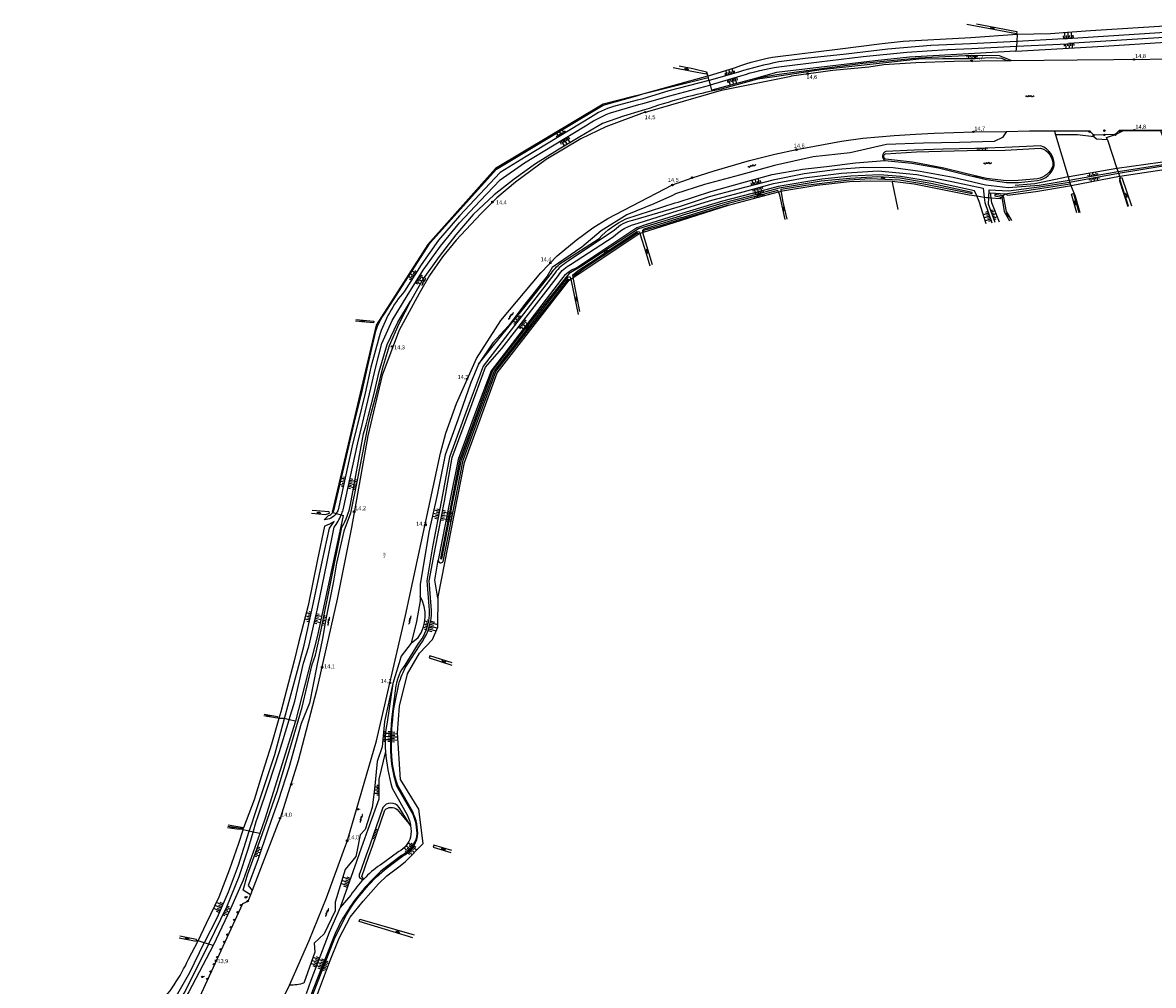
# Model space of a CAD drawing. Header units: millimetres. Extents: x 149344 to 154519, y 463794 to 476271.
# Tile 63 of 70: x 149694 to 150399, y 473284 to 473885. Entities that reach past the tile are written whole.
import ezdxf

# ---------------------------------------------------------------- set-up
doc = ezdxf.new("R2010")
doc.units = ezdxf.units.MM
doc.header["$LTSCALE"] = 4
doc.layers.get('0').update_dxf_attribs({"color": 252, "linetype": 'CONTINUOUS'})
for name, color, linetype in [('Kilometrering', 252, 'CONTINUOUS'), ('symbool talud', 252, 'CONTINUOUS'), ('symbool water', 252, 'CONTINUOUS'), ('Topografie', 252, 'CONTINUOUS'), ('Waternaam', 252, 'CONTINUOUS')]:
    doc.layers.add(name, color=color, linetype=linetype)
doc.styles.add('ISO', font='ISO')
doc.styles.add('rtw_iso', font='iso-rtw.shx')

# ---------------------------------------------------------------- blocks, each defined once
blk = doc.blocks.new('talud')
for p, q in [((0, 0.75), (0.5, 0.75)), ((0, 0.5), (1, 0.5)), ((0, 0.25), (0.5, 0.25)), ((0, 0), (1, 0)), ((0, -0.25), (0.5, -0.25)), ((0, -0.5), (1, -0.5)), ((0, -0.75), (0.5, -0.75))]:
    blk.add_line(p, q)
blk = doc.blocks.new('water6')
at = {"linetype": 'Continuous'}
for centre, start, end in [((0.16, 1.47), 129.74464, 230.25536), ((-0.47, 2.22), 309.74464, 50.25536), ((-0.47, 0.72), 309.74464, 50.25536), ((0.49, 0), 129.74464, 230.25536), ((-0.14, 0.75), 309.74464, 50.25536), ((0.16, -1.51), 129.74464, 230.25536), ((-0.47, -0.76), 309.74464, 50.25536), ((-0.47, -2.26), 309.74464, 50.25536), ((-0.14, -0.75), 309.74464, 50.25536)]:
    blk.add_arc(centre, 0.488, start, end, dxfattribs=at)
blk = doc.blocks.new('water4')
at = {"linetype": 'Continuous'}
for centre, start, end in [((-0.01, 0.75), 129.74464, 230.25536), ((-0.32, 1.12), 309.74464, 50.25536), ((-0.32, 0.37), 309.74464, 50.25536), ((0.32, 0.01), 129.74464, 230.25536), ((0, 0.38), 309.74464, 50.25536), ((-0.01, -0.74), 129.74464, 230.25536), ((-0.32, -0.37), 309.74464, 50.25536), ((-0.32, -1.12), 309.74464, 50.25536), ((0, -0.37), 309.74464, 50.25536)]:
    blk.add_arc(centre, 0.244, start, end, dxfattribs=at)
blk = doc.blocks.new('paal')
for radius in [0.45, 0.2]:
    blk.add_circle((0, 0), radius)
blk = doc.blocks.new('kilometerpaal')
for p, q in [((-0.44, 0.44), (0.44, -0.44)), ((-0.44, -0.44), (-0.44, 0.44)), ((0.44, 0.44), (-0.44, -0.44)), ((0.44, -0.44), (0.44, 0.44))]:
    blk.add_line(p, q)
at = {"style": 'rtw_iso'}
blk.add_attdef('KILOMETERPAAL', (0.59, 0.87), '', height=2.5, dxfattribs=at)
blk = doc.blocks.new('zinkerbord')
at = {"color": 0}
blk.add_circle((0, 0), 0.45, dxfattribs=at)
at = {"style": 'ISO'}
blk.add_attdef('ZINKERBORD', (0.7, 0), '', height=0.9, dxfattribs=at)
blk = doc.blocks.new('aanduidingsbord')
for p, q in [((-0.81, -0.33), (0, 0)), ((-1.45, -0.5), (-1.01, -0.5))]:
    blk.add_line(p, q)
at = {"color": 0}
blk.add_circle((-1.23, -0.5), 0.45, dxfattribs=at)
blk = doc.blocks.new('grensbuis')
blk.add_line((-0.67, 0), (0.67, 0))
at = {"color": 0}
blk.add_circle((0, 0), 0.45, dxfattribs=at)

msp = doc.modelspace()

# ---------------------------------------------------------------- linework, layer by layer
at = {"layer": 'Topografie'}
msp.add_line((150082.58, 473828.82), (150081.93, 473828.61), dxfattribs=at)
for points in [[(150289.07, 473884.04), (150314.24, 473879.13), (150314.08, 473877.66), (150283.05, 473883.62)], [(150314.47, 473877.51), (150335.19, 473877.86), (150345.78, 473878.72), (150360.24, 473879.91), (150409.79, 473882.93), (150442.32, 473884.72), (150472.51, 473884.75), (150481.21, 473881.47)], [(150481.79, 473877.58), (150471.03, 473880.25), (150442.83, 473879.98), (150409.75, 473878.76), (150345.83, 473874.73), (150343.54, 473874.59), (150314.15, 473873.03)], [(150481.98, 473875.33), (150481.88, 473875.34), (150463.56, 473877.86), (150443.1, 473877.34), (150409.43, 473875.73), (150346.47, 473871.65)], [(150313.93, 473869.97), (150345.87, 473871.62)], [(150310.75, 473861.07), (150303.38, 473863.93), (150286.19, 473864.24), (150252.9, 473862.59), (150218.17, 473859.18), (150183.13, 473854.64), (150164.6, 473852.15), (150150.36, 473849.77)], [(150120.76, 473854), (150120.46, 473852.56), (150111.57, 473854.32), (150099.9, 473856.59)], [(150103.62, 473857.74), (150112.09, 473856.11), (150120.76, 473854)], [(150079.26, 473839.75), (150079.6, 473839.84), (150121.49, 473851.49)], [(150307.75, 473816.92), (150305.38, 473813.05), (150300.16, 473810.63), (150278.53, 473809.89), (150255.93, 473809.54), (150232.93, 473808.68), (150210.25, 473803.54), (150187.24, 473801.02), (150163.14, 473795.68), (150141.21, 473789.63), (150119.53, 473783.71), (150101.4, 473777.89), (150099.5, 473777.01), (150087.93, 473771.68), (150071.06, 473764.85), (150054.94, 473754.91), (150042.89, 473744.8), (150024.41, 473732.07), (150021.41, 473726.7), (150006.55, 473708.07), (149997.2, 473695.64), (149987.46, 473685.13), (149978.52, 473671.75)], [(150410.44, 473798.86), (150403.64, 473797.49), (150376.8, 473793.76), (150376.67, 473793.74)], [(150411.09, 473797.03), (150404.05, 473795.82), (150377.34, 473791.73)], [(150377.64, 473790.85), (150377.7, 473790.86), (150404.24, 473795.16), (150411.35, 473796.29)], [(150377.34, 473791.73), (150377.24, 473791.72), (150346.9, 473786.23)], [(150376.67, 473793.74), (150346.96, 473788.61)], [(150347.17, 473785.31), (150377.64, 473790.85)], [(150347.92, 473783.16), (150348.08, 473783.19), (150378.27, 473788.96)], [(150378.27, 473788.96), (150378.43, 473788.99), (150404.71, 473792.92), (150412.13, 473794.08)], [(150167.32, 473779.65), (150167.24, 473780.95), (150182.69, 473783.48), (150209.43, 473786.66), (150222.78, 473787.54), (150241.13, 473786.67), (150256.26, 473784.19), (150286.33, 473778.15), (150286.47, 473778.87), (150260.64, 473784.47), (150241.45, 473787.67), (150227.5, 473788.61), (150210.04, 473787.58), (150192.26, 473785.88), (150166.07, 473781.5), (150148.03, 473776.59), (150130.94, 473772.22), (150105.98, 473764.63), (150104.3, 473764.11), (150078.38, 473756.13), (150042.83, 473732.91), (150035.11, 473728.37), (150021.8, 473711.94), (150006.48, 473692.34), (149987.56, 473668.15), (149977.63, 473641.68), (149966.92, 473612.36), (149966.78, 473611.65), (149961.76, 473585.77), (149954.92, 473550.53), (149955.63, 473550.34), (149962.36, 473584.77), (149967.76, 473611.27), (149967.92, 473612.03), (149978.45, 473640.93), (149988.49, 473667.59), (150007.58, 473691.87), (150022.99, 473711.73), (150034.24, 473726.09), (150035.47, 473726.47), (150036.08, 473724.84)], [(150296.75, 473775.62), (150297.03, 473780.54), (150309.1, 473779.86), (150328.21, 473782.38), (150347.03, 473785.29), (150347.17, 473785.31)], [(150307.03, 473778.05), (150308.54, 473777.09), (150326.02, 473779.33), (150347.04, 473783.01), (150347.92, 473783.16)], [(150346.23, 473788.48), (150325.41, 473784.14), (150313.16, 473783.2)], [(150378.43, 473787.09), (150378.27, 473787.59), (150378.53, 473787.69)], [(150383.92, 473770.22), (150378.43, 473787.09)], [(150378.53, 473787.69), (150379.7, 473788.14), (150385.73, 473770.49)], [(150169.75, 473761.97), (150166.35, 473777.16), (150165.58, 473779.18)], [(150171.04, 473762.09), (150168.53, 473772.69), (150167.38, 473778.78), (150167.32, 473779.65)], [(150295.18, 473759.36), (150290.73, 473773.28), (150289.28, 473776.69)], [(150293.91, 473775.97), (150294.26, 473772.54), (150298.74, 473759.79)], [(150300.82, 473760.04), (150296.53, 473771.56), (150296.75, 473775.62)], [(150298.28, 473775.48), (150297.89, 473778.55), (150307.03, 473778.05)], [(150303.4, 473760.35), (150298.67, 473772.41), (150298.28, 473775.48)], [(150305.55, 473776.63), (150305.44, 473776.81), (150300.49, 473777.46), (150300.41, 473776.68), (150304.83, 473775.96), (150304.83, 473775.94)], [(150304.83, 473775.94), (150306.32, 473767.05), (150309.61, 473761.1)], [(150311.14, 473761.29), (150307.85, 473766.99), (150306.18, 473775.59), (150305.55, 473776.63)], [(150351.63, 473766.18), (150348.41, 473777.87), (150349.49, 473778.23), (150352.9, 473766.33)], [(150134.5, 473770.83), (150107.34, 473762.88), (150105.03, 473762.14), (150090.65, 473757.59), (150081.38, 473755.02), (150081.46, 473754.05)], [(150037.54, 473725.81), (150037.44, 473727.5), (150041.21, 473730.6), (150047.7, 473734.68), (150077.47, 473754.46), (150078.87, 473754.27), (150079.14, 473753.32), (150079.16, 473753.28)], [(150037.57, 473725.83), (150038.15, 473727.12), (150044.58, 473731.79), (150077.79, 473753.64), (150078.42, 473753.04)], [(150080.88, 473753.83), (150084.68, 473740.77), (150086.77, 473733.9)], [(150079.16, 473753.28), (150083.01, 473740.78), (150085.41, 473733.02)], [(150037.55, 473725.78), (150037.54, 473725.81)], [(150037.55, 473725.78), (150037.57, 473725.83)], [(150041.82, 473704.64), (150037.55, 473725.78)], [(150036.08, 473724.84), (150036.1, 473724.77), (150040.66, 473702.77)], [(149936.09, 473711.08), (149928.83, 473696.86), (149922.85, 473683.29), (149918.5, 473668.69), (149914.42, 473652.47), (149910.16, 473636.24), (149909.62, 473633.46), (149906.06, 473615.44), (149902.92, 473599.45), (149898.81, 473578.77), (149894.64, 473567.72), (149890.08, 473547.75), (149888.1, 473536.39), (149883.11, 473511.65), (149881.28, 473500.71), (149877.72, 473483.6), (149873.18, 473460.36), (149868.05, 473447.66), (149860.35, 473420.07), (149853.78, 473400.13), (149849.06, 473386.6), (149847.19, 473381.26), (149841.02, 473362.71), (149834.88, 473346.7), (149837.36, 473343.55)], [(149902.14, 473699.63), (149913.28, 473698.56), (149913.01, 473697.51), (149901.81, 473698.53)], [(149978.52, 473671.75), (149973.49, 473659.62), (149965.67, 473637), (149957.66, 473615.21), (149952.65, 473589.16), (149947.48, 473566.98), (149942.18, 473534.43), (149942.12, 473527.04)], [(149874.37, 473578.81), (149883.19, 473578.04), (149885.62, 473578.74), (149885.5, 473579.58), (149874.75, 473580.46)], [(149953.18, 473525.93), (149951.3, 473537.08), (149953.4, 473549.59)], [(149942.12, 473527.04), (149942.1, 473524.2), (149939.92, 473511.34), (149936.51, 473497.78)], [(149936.51, 473497.78), (149930.4, 473489.69), (149925.08, 473472.64)], [(149962.22, 473485.42), (149948.2, 473489.84), (149947.87, 473488.53), (149961.94, 473484.16)], [(149854.02, 473450.73), (149849.52, 473434.8), (149844.01, 473417.72), (149838.74, 473400.06), (149835.41, 473391.44), (149832, 473382.6)], [(149835.63, 473380.51), (149837.31, 473385.74), (149838.82, 473390.23), (149844.76, 473407.86), (149851.47, 473428.39), (149857.51, 473450.77)], [(149844.9, 473453.42), (149853.23, 473452.05), (149853.06, 473451), (149844.66, 473452.36)], [(149837.95, 473379.97), (149839.9, 473386.6), (149840.89, 473389.5), (149847.62, 473409.19), (149854.52, 473430.21), (149860.43, 473450.04)], [(149920.56, 473430.28), (149916.49, 473413.05), (149916.4, 473400.48), (149909.56, 473381.64), (149904.42, 473366.98), (149902.52, 473361.57), (149892.29, 473332.92)], [(149803.66, 473312.18), (149803.69, 473312.23), (149809, 473323.13), (149816.76, 473339.55), (149823.3, 473356.47), (149829.03, 473372.97), (149831.83, 473381.38)], [(149807.55, 473310.99), (149807.6, 473311.08), (149815.79, 473326.89), (149822.66, 473342.71), (149828.83, 473359.35), (149835.63, 473380.51)], [(149810.33, 473310.13), (149810.38, 473310.25), (149821.61, 473333.41), (149829.21, 473352.3), (149834.83, 473369.33), (149837.95, 473379.97)], [(149822.31, 473383.74), (149828.78, 473382.69), (149830.96, 473382.37), (149830.99, 473381.48), (149827.81, 473381.72), (149821.98, 473382.71)], [(149961.94, 473368.53), (149950.63, 473371.76), (149950.31, 473370.54), (149961.35, 473367.21)], [(149892.29, 473332.92), (149885.32, 473317.29), (149873.93, 473287.39), (149871.14, 473279.11)], [(149937.59, 473314.08), (149925.4, 473317.81), (149904.14, 473324.29), (149904.51, 473325.76), (149936.96, 473316.29), (149938.38, 473315.86)], [(149791.84, 473313.98), (149802.47, 473311.89), (149802.76, 473312.46)], [(149802.76, 473312.46), (149802.73, 473313.03), (149792.35, 473315.13)]]:
    msp.add_lwpolyline(points, dxfattribs=at)
for points in [[(150121.49, 473851.49), (150121.89, 473851.6), (150138.9, 473856.71, -0.05667), (150165.3, 473863.68), (150202.44, 473868.16), (150230.33, 473871.7), (150243.31, 473873.11), (150285.48, 473875.5), (150314.47, 473877.51)], [(150314.15, 473873.03), (150285.37, 473871.51), (150260.5, 473870.51), (150233.75, 473868.13), (150207.86, 473865.06), (150182.29, 473862.39), (150165.87, 473860.23, 0.030858), (150140.62, 473853.83), (150122.34, 473848.62)], [(150123.14, 473845.93), (150142.17, 473851.46, -0.050807), (150165.89, 473857.13), (150191.05, 473860.31), (150218.48, 473863.61), (150245.69, 473866.41), (150271.01, 473867.98), (150286.17, 473868.54), (150313.93, 473869.97)], [(150307.72, 473861.04), (150304.96, 473862.43), (150298.27, 473862.79), (150286.31, 473862.23), (150268.15, 473862.14), (150253.16, 473861.87), (150220.81, 473858.34), (150192.24, 473855.25), (150163.19, 473850.84), (150152.53, 473849.44), (150129.95, 473843.27, 0.034078), (150081.97, 473830.27), (150079.9, 473829.67), (150068.92, 473826.45), (150055.93, 473821.81), (150041.69, 473813.5), (150027.73, 473805.16), (150014.07, 473796.59), (150000.73, 473787.09), (149988.38, 473777.3), (149975.27, 473765.02), (149964.4, 473752.4), (149953.94, 473738.89), (149944.08, 473724.9), (149936.09, 473711.08)], [(150122.34, 473848.62), (150122.23, 473848.59), (150097.33, 473842.22), (150080.29, 473837.09), (150077.42, 473836.32), (150062.72, 473832.36, 0.083788), (150048.35, 473825.57), (150008.25, 473801.31), (149992.11, 473791.29), (149979.29, 473777.8), (149966.67, 473764.28), (149953.67, 473749.09), (149942.86, 473733.72), (149932.38, 473717.2, 0.104332), (149916.59, 473688.85), (149911.43, 473669.9), (149907.86, 473653.64), (149903.44, 473635.82), (149900.18, 473622.62), (149890.95, 473580.86, -0.06583), (149889.82, 473578.69)], [(149892.96, 473577.81, 0.021583), (149894.13, 473580.95), (149903.38, 473622.62), (149906.22, 473634.76), (149910.52, 473653.17), (149914.57, 473670.14), (149918.21, 473684.57), (149924.77, 473698.93), (149934.02, 473714.39), (149943.99, 473730.32), (149954.91, 473745.35), (149966.7, 473759.84), (149979.54, 473773.65), (149992.05, 473786.63), (150007.31, 473797.21), (150044.24, 473819.74, -0.053397), (150060.79, 473828.55), (150078.43, 473833.63), (150081.11, 473834.41), (150097.86, 473839.08), (150122.75, 473845.82), (150123.14, 473845.93)], [(149887.74, 473579.27, 0.059233), (149888.33, 473580.34), (149898.24, 473623.05), (149901.52, 473636.55), (149905.54, 473653.09), (149909.45, 473670.67), (149913.85, 473689.58, -0.109218), (149919.57, 473702.59), (149948.36, 473747.48), (149989.81, 473793.3), (150056.38, 473833.22), (150076.44, 473838.94), (150079.26, 473839.75)], [(149978.52, 473671.75), (149988.61, 473684.14), (150007.65, 473707.66), (150023.98, 473728.56, -0.074787), (150031.04, 473735.65), (150053.73, 473750.18, -0.091144), (150070.34, 473762.39), (150101.26, 473772.28), (150102.98, 473772.82), (150123.44, 473779.33), (150142.8, 473784.92), (150161.76, 473790), (150180.52, 473793.29), (150195.54, 473795), (150213.73, 473797.31), (150231.98, 473798.83)], [(150346.9, 473786.23), (150346.85, 473786.22), (150328.14, 473783.22), (150308.9, 473781.64), (150294.79, 473783.3), (150274.51, 473788.06), (150253.96, 473791.88), (150237.03, 473794.26), (150218.88, 473794.32), (150202.44, 473793.05), (150181.66, 473790.49), (150162.13, 473786.6), (150139.6, 473780.73), (150122.29, 473776.09), (150104.27, 473770.05), (150102.3, 473769.47), (150074.56, 473761.29, 0.157168), (150063.38, 473755.3), (150034.47, 473735.93, 0.10574), (150026.17, 473728.58), (149993.3, 473685.83), (149981.49, 473670.49), (149971.45, 473643.96), (149960.49, 473613.85), (149955.38, 473586.99), (149949.9, 473557.85), (149946.26, 473536.68, -0.016425), (149947.87, 473515.64, -0.155425), (149940.98, 473497.47), (149932.54, 473484.16, 0.123728), (149927.06, 473471.13), (149925.64, 473460.05, 0.045668), (149923.71, 473433.63, 0.083384), (149927.47, 473408.81), (149936.94, 473392.2, -0.133362), (149939.94, 473377.29, -0.215463), (149930.61, 473365.3), (149923.66, 473360.16), (149919.49, 473357.07, 0.03905), (149906.35, 473343.78, 0.074129), (149888.26, 473314.69), (149879.94, 473293.74), (149873.91, 473278.34)], [(149874.93, 473278.08), (149888.96, 473314.03), (149896.25, 473328.45, -0.0497), (149907.28, 473343.75, -0.042105), (149919.9, 473356.53), (149924.41, 473359.89), (149931.21, 473364.96, 0.230482), (149940.6, 473377.22, 0.127362), (149937.49, 473392.59), (149928.24, 473409.02, -0.087862), (149924.27, 473433.86, -0.039111), (149926.27, 473459.99), (149928.91, 473472.29, -0.05931), (149933.59, 473483.71), (149942.13, 473496.73, 0.14777), (149949.22, 473515.56, 0.02206), (149947.7, 473536.7), (149951.8, 473557.62), (149957.31, 473586.23), (149962.2, 473613.53), (149973.12, 473643.28), (149982.98, 473669.86), (149993.1, 473681.61), (150028.37, 473727.07, -0.136716), (150036.01, 473733.94), (150062.53, 473751.16, -0.142958), (150078.18, 473759.61), (150103.03, 473767.51), (150104.57, 473768), (150122.61, 473773.66), (150143.52, 473779.27), (150162.51, 473784.35), (150181.62, 473788.03), (150204.88, 473790.85), (150227.84, 473792.3), (150251.92, 473789.98), (150273.74, 473785.76), (150293.34, 473781.47), (150293.91, 473775.97)], [(150289.28, 473776.69), (150287.91, 473779.91), (150262.36, 473785.36), (150241.67, 473788.74), (150228.62, 473789.88), (150210.64, 473788.96), (150192.64, 473787.15), (150165.36, 473782.53), (150149.09, 473778.23), (150130.67, 473773.33), (150105.33, 473765.65), (150103.89, 473765.21), (150083.34, 473758.85), (150077.33, 473756.74), (150039.8, 473731.91, 0.139113), (150030.21, 473724.69), (150005.77, 473692.81), (149986.4, 473667.7), (149976.64, 473641.78), (149965.95, 473612.35), (149960.39, 473585.4), (149953.4, 473549.59)], [(150165.58, 473779.18), (150165.24, 473780.09), (150149.51, 473775.86), (150134.16, 473771.99), (150105.89, 473763.29), (150104.73, 473762.94), (150081.64, 473755.86, 0.443071), (150080.85, 473753.93), (150080.88, 473753.83)], [(149953.4, 473549.59, 0.770813), (149956.47, 473548.72), (149963.8, 473585.31), (149968.86, 473610.85), (149969.06, 473611.85), (149979.54, 473640.78), (149989.38, 473667.11), (150008.27, 473691.3), (150023.96, 473711.28), (150034.74, 473724.97), (150035.06, 473724.16)], [(149836.3, 473340.81), (149831.79, 473343.71), (149834.45, 473353.31), (149843.74, 473378.56), (149846.79, 473387.41), (149853.18, 473405.98), (149862.23, 473435.91), (149868.61, 473457.94), (149874.88, 473484.45), (149876.99, 473490.24), (149880.36, 473506.18), (149886.35, 473534.91), (149893.4, 473570.11, 0.07541), (149898.81, 473584.22), (149906.86, 473628.23), (149908.44, 473633.91), (149910.05, 473639.72), (149913.18, 473652.73), (149916.6, 473667.15), (149921.64, 473683.95), (149928.14, 473697.91), (149936.09, 473711.08)], [(149860.43, 473450.04), (149860.47, 473450.17), (149863.91, 473461.68), (149869.51, 473485.24), (149872.67, 473495.66), (149878.05, 473519.26), (149884.22, 473548.4), (149888.53, 473570.02, 0.058033), (149892.96, 473577.81)], [(149889.82, 473578.69, -0.239445), (149882.35, 473574.73), (149884.93, 473577.31, 0.170173), (149887.74, 473579.27)], [(149857.51, 473450.77), (149857.52, 473450.8), (149860.21, 473460.82), (149867.06, 473486.06), (149869.81, 473496.47), (149875.13, 473520.27), (149881.33, 473549.45), (149885.71, 473569.39), (149888.56, 473573.6, -0.05815), (149882.55, 473570.76), (149878.1, 473549.9), (149872.32, 473521.34), (149866.37, 473498.01), (149863.53, 473486.82), (149855.23, 473455.03), (149854.02, 473450.73)], [(149936.51, 473497.78), (149940.94, 473501.35, 0.295637), (149942.12, 473527.04)], [(149925.08, 473472.64), (149919.84, 473449.01), (149918.45, 473433.19), (149915.3, 473423.9), (149913.59, 473406.73), (149912.33, 473395.27), (149907.92, 473381.58), (149904.72, 473378.24), (149902.67, 473367.6), (149902.14, 473364.84), (149895.31, 473356.7), (149889.13, 473336.21), (149889.09, 473330.95), (149882.21, 473316.6), (149876.15, 473310.78), (149876.5, 473305.13), (149869.7, 473285.75, -0.078808), (149860.72, 473284.53)], [(149925.08, 473472.64), (149921.67, 473448.43, 0.082268), (149920.56, 473430.28)], [(149920.56, 473430.28, 0.052027), (149924.7, 473407.42), (149934.24, 473390.21, -0.073477), (149936.2, 473384.01)], [(149936.2, 473384.01), (149928.97, 473395.32, 0.543685), (149918.88, 473395.28), (149910.88, 473371.79), (149908.57, 473365.51), (149904.5, 473354.44, 0.70705), (149907, 473350.7)], [(149907, 473350.7), (149905.7, 473352.28), (149910.17, 473364.94), (149912.38, 473371.18), (149920.16, 473393.7, -0.382748), (149927.89, 473394.12), (149936.2, 473384.01)], [(149936.2, 473384.01, -0.080869), (149936.18, 473376.87, -0.206007), (149928.92, 473367.77), (149920.04, 473361.44), (149917.23, 473359.43, 0.047141), (149907, 473350.7)], [(149907, 473350.7, 0.045034), (149898.92, 473340.7), (149892.29, 473332.92)], [(149694.26, 473249.1), (149711.7, 473246.61, 0.03953), (149754.55, 473247.58, 0.17464), (149771.5, 473254.66), (149788.34, 473270.32, 0.017883), (149794.92, 473279.52), (149810.33, 473310.13)], [(149694.5, 473250.12), (149711.04, 473248.13), (149719.75, 473247.15), (149727.33, 473248.56), (149740.12, 473249.51), (149756.65, 473251.47, 0.158022), (149767.19, 473256), (149774.94, 473262.87), (149791.1, 473279.39), (149798.6, 473292.36), (149807.55, 473310.99)], [(149695.18, 473253.06), (149722.1, 473250.35, -0.146049), (149731.41, 473253.5), (149747.29, 473254.47, 0.233959), (149777.32, 473270.61, 0.086754), (149797.7, 473300.76), (149803.66, 473312.18)]]:
    msp.add_lwpolyline(points, format="xyb", dxfattribs=at)
at = {"layer": 'Topografie', "flags": 128}
for points in [[(150313.7, 473866.89), (150368.55, 473870.07), (150406.97, 473872.55), (150441.32, 473874.12), (150470.31, 473874.75), (150482.13, 473873.49)], [(150314.47, 473877.51), (150314.15, 473873.03)], [(150313.7, 473866.89), (150247.35, 473863.15), (150225.93, 473860.95), (150203.06, 473858.28), (150164.34, 473853.54), (150150.36, 473849.77)], [(150313.93, 473869.97), (150313.7, 473866.89)], [(150314.15, 473873.03), (150313.93, 473869.97)], [(150082.58, 473828.82), (150130.05, 473842.64), (150173.47, 473851.44), (150173.72, 473851.47), (150199.57, 473855.06), (150221.85, 473857.16), (150231.35, 473858.63), (150251.31, 473859.92), (150275.18, 473860.7), (150307.72, 473861.04)], [(150307.72, 473861.04), (150310.75, 473861.07)], [(150310.75, 473861.07), (150351.88, 473861.51), (150442.64, 473862.33), (150486.58, 473863.09), (150500.11, 473863.41)], [(150120.76, 473854), (150121.49, 473851.49)], [(150121.82, 473850.37), (150079.26, 473839.75)], [(150121.49, 473851.49), (150121.82, 473850.37)], [(150122.34, 473848.62), (150121.82, 473850.37)], [(150123.14, 473845.93), (150122.34, 473848.62)], [(150150.36, 473849.77), (150124.11, 473842.7), (150123.14, 473845.93)], [(150079.26, 473839.75), (150074.92, 473838.66), (150056.19, 473833.94), (149989.05, 473793.74), (149946.92, 473746.39), (149914.82, 473696.16), (149887.33, 473579.39), (149887.74, 473579.27)], [(150081.93, 473828.61), (150058.04, 473819.84), (150042.31, 473812.34), (150020.73, 473799.34), (150001.61, 473785.29), (149990.04, 473775.47), (149979.95, 473765.54), (149964.7, 473749.05), (149956.14, 473738.69), (149947.95, 473727.11), (149941.45, 473715.74), (149929.17, 473692.98), (149918.52, 473664.87), (149909.5, 473627.06), (149899.28, 473569.86), (149890.46, 473525.24), (149877.6, 473468.31), (149866.07, 473424.5), (149854.83, 473388.51), (149853.48, 473385.03), (149837.36, 473343.55)], [(150307.75, 473816.92), (150322.07, 473817.16), (150359.6, 473817.24), (150362.05, 473814.8), (150375.77, 473815.1), (150378.2, 473817.65), (150404.65, 473817.74), (150407.33, 473815.31), (150416.82, 473815.49), (150419.25, 473817.99), (150451.1, 473818.15), (150487.1, 473818.54), (150505.14, 473818.81), (150529.1, 473820.16), (150544.76, 473821.11), (150562.74, 473823.33), (150582.79, 473826.96), (150583.92, 473827.16), (150592.71, 473828.71)], [(150337.7, 473817.08), (150338.38, 473814.8)], [(150370.69, 473811.56), (150370.15, 473813.16), (150375.73, 473814.9), (150380.26, 473817.28), (150403.85, 473817.53), (150410.44, 473798.86)], [(149860.72, 473284.53), (149861.61, 473286.35), (149872.97, 473312.42), (149883.77, 473339.05), (149895.15, 473370.26), (149896.56, 473374.11), (149914.96, 473436.78), (149933.01, 473515), (149954.78, 473616.23), (149958.13, 473628.65), (149964.87, 473647.31), (149977.39, 473675.39), (149992.55, 473698.99), (150017.36, 473728.74), (150027.69, 473739.22), (150039.38, 473749.06), (150049.93, 473756.7), (150059.18, 473762.69), (150099.51, 473783.49), (150111.72, 473788.03), (150125.44, 473792.41), (150147.56, 473798.77), (150163.23, 473802.72), (150176.78, 473805.53), (150204.92, 473810.73), (150218.2, 473812.61), (150237.81, 473814.45), (150250.96, 473815.23), (150262.62, 473815.79), (150287.15, 473816.58), (150307.75, 473816.92)], [(150370.69, 473811.56), (150363.94, 473812.03), (150362.27, 473813.62), (150352.14, 473814.87), (150338.38, 473814.8)], [(150338.38, 473814.8), (150346.23, 473788.48)], [(150370.69, 473811.56), (150376.67, 473793.74)], [(150376.67, 473793.74), (150377.34, 473791.73)], [(150377.34, 473791.73), (150377.64, 473790.85)], [(150377.64, 473790.85), (150378.27, 473788.96)], [(150378.27, 473788.96), (150378.58, 473788.03), (150378.53, 473787.69)], [(150167.32, 473779.65), (150168.15, 473779.87), (150189.43, 473783.41), (150209.96, 473785.75), (150223.1, 473785.99), (150236.49, 473785.85), (150250.24, 473784.26), (150284.52, 473777.42), (150289.28, 473776.69)], [(150240.18, 473768.16), (150236.63, 473785.15)], [(150307.03, 473778.05), (150347.5, 473784.21)], [(150346.23, 473788.48), (150346.9, 473786.23)], [(150346.9, 473786.23), (150347.17, 473785.31)], [(150347.17, 473785.31), (150347.5, 473784.21)], [(150347.5, 473784.21), (150347.92, 473783.16)], [(150347.92, 473783.16), (150350.63, 473776.48), (150353.49, 473766.4)], [(150378.43, 473787.09), (150378.27, 473786.12), (150383.51, 473770.16)], [(150378.53, 473787.69), (150378.43, 473787.09)], [(150134.5, 473770.83), (150165.58, 473779.18)], [(150165.58, 473779.18), (150167.32, 473779.65)], [(150289.28, 473776.69), (150293.91, 473775.97)], [(150293.91, 473775.97), (150295.37, 473775.75), (150296.75, 473775.62)], [(150296.75, 473775.62), (150298.28, 473775.48)], [(150298.28, 473775.48), (150303.84, 473774.98), (150304.83, 473775.94)], [(150304.83, 473775.94), (150305.55, 473776.63)], [(150305.55, 473776.63), (150307.03, 473778.05)], [(150080.88, 473753.83), (150105.22, 473761.63), (150134.5, 473770.83)], [(150079.16, 473753.28), (150080.88, 473753.83)], [(150037.57, 473725.83), (150078.42, 473753.04)], [(150078.42, 473753.04), (150079.16, 473753.28)], [(150036.08, 473724.84), (150037.54, 473725.81)], [(150037.54, 473725.81), (150037.57, 473725.83)], [(149877.58, 473277.32), (149885.7, 473298.77), (149891.57, 473313.78), (149898.53, 473326.98), (149906.53, 473336.92), (149916.23, 473347.7), (149921.3, 473352.63), (149928.76, 473358.35), (149932.8, 473361.45), (149944.1, 473372.76), (149941.27, 473394.18), (149929.99, 473412.83), (149927.98, 473441.87), (149929.25, 473458.55), (149934.35, 473478.61), (149941.67, 473491.45), (149949.82, 473499.96), (149953.09, 473507.76), (149953.31, 473526.64), (149969.75, 473610.51), (149990.27, 473666.34), (150035.06, 473724.16)], [(150035.06, 473724.16), (150036.08, 473724.84)], [(149892.96, 473577.81), (149894.24, 473577.46), (149878.07, 473502.49), (149864.42, 473449.05)], [(149887.74, 473579.27), (149889.82, 473578.69)], [(149889.82, 473578.69), (149892.96, 473577.81)], [(149854.02, 473450.73), (149853.52, 473450.71)], [(149857.51, 473450.77), (149857.1, 473450.87), (149854.02, 473450.73)], [(149860.43, 473450.04), (149857.51, 473450.77)], [(149864.42, 473449.05), (149845.34, 473387.92), (149842.18, 473378.99)], [(149864.42, 473449.05), (149860.43, 473450.04)], [(149832, 473382.6), (149822.47, 473384.22)], [(149831.83, 473381.38), (149832, 473382.6)], [(149835.63, 473380.51), (149831.83, 473381.38)], [(149837.95, 473379.97), (149835.63, 473380.51)], [(149842.18, 473378.99), (149837.95, 473379.97)], [(149842.18, 473378.99), (149831.75, 473349.96), (149823.83, 473332.11), (149813.03, 473309.3)], [(149836.3, 473340.81), (149834.67, 473336.61), (149831.45, 473335.3), (149803.24, 473274.26), (149804.8, 473270.91), (149801.37, 473264.65)], [(149837.36, 473343.55), (149836.3, 473340.81)], [(149803.66, 473312.18), (149802.76, 473312.46)], [(149807.55, 473310.99), (149803.66, 473312.18)], [(149810.33, 473310.13), (149807.55, 473310.99)], [(149813.03, 473309.3), (149810.33, 473310.13)], [(149813.03, 473309.3), (149797.83, 473280.4), (149792.66, 473272.09), (149778.2, 473258.16), (149764.35, 473248.05), (149756.26, 473245.46), (149742, 473243.89), (149723, 473243.27)], [(149853.28, 473261.44), (149856.24, 473267.92), (149855.02, 473272.77), (149860.72, 473284.53)]]:
    msp.add_lwpolyline(points, dxfattribs=at)
at = {"layer": 'Topografie'}
for points in [[(150231.98, 473798.83), (150248.82, 473797.18), (150265.44, 473794.13), (150281.96, 473789.96), (150295.33, 473786.9), (150307.88, 473785.05), (150315.17, 473785.07), (150327.19, 473786.36, 0.299567), (150337.45, 473795.36, 0.357545), (150329.11, 473807.88), (150306.82, 473806.9), (150288.51, 473806.23), (150268.21, 473805.9), (150250.12, 473805.11), (150232.58, 473804.31, 0.637027)], [(150329.07, 473806.52, -0.358347), (150336.6, 473795.54, -0.278617), (150327.09, 473787.37), (150315.09, 473786.33), (150307.86, 473786.1), (150295.31, 473787.6), (150282.23, 473790.66), (150268.66, 473793.99), (150249.1, 473797.77), (150232.24, 473799.6, -0.58254), (150232.32, 473802.93), (150251.58, 473804.14), (150267.03, 473804.62), (150283.17, 473805.05), (150306.9, 473805.25)]]:
    msp.add_lwpolyline(points, format="xyb", close=True, dxfattribs=at)

# ---------------------------------------------------------------- block references
at = {"layer": 'Kilometrering', "linetype": 'Continuous'}
for p, values in [((150286.09, 473860.96), {'KILOMETERPAAL': '14,7'}), ((150387.39, 473861.82), {'KILOMETERPAAL': '14,8'}), ((150287.15, 473816.58), {'KILOMETERPAAL': '14,7'}), ((150387.58, 473817.69), {'KILOMETERPAAL': '14,8'}), ((149901.1, 473579.79), {'KILOMETERPAAL': '14,2'}), ((149854.89, 473388.67), {'KILOMETERPAAL': '14,0'}), ((149896.73, 473374.6), {'KILOMETERPAAL': '14,0'})]:
    msp.add_blockref('kilometerpaal', p, dxfattribs=at).add_auto_attribs(values)
ref = msp.add_blockref('kilometerpaal', (150183.87, 473852.91), dxfattribs=at)
ref.add_attrib('KILOMETERPAAL', '14,6', (150183.02, 473849.56), dxfattribs={"layer": '0', "height": 2.5, "style": 'rtw_iso'})
ref = msp.add_blockref('kilometerpaal', (150082.65, 473828.85), dxfattribs=at)
ref.add_attrib('KILOMETERPAAL', '14,5', (150082.16, 473824.5), dxfattribs={"layer": '0', "height": 2.5, "style": 'rtw_iso'})
ref = msp.add_blockref('kilometerpaal', (150176.78, 473805.53), dxfattribs=at)
ref.add_attrib('KILOMETERPAAL', '14,6', (150175.19, 473806.81), dxfattribs={"layer": '0', "height": 2.5, "style": 'rtw_iso'})
ref = msp.add_blockref('kilometerpaal', (150099.5, 473783.49), dxfattribs=at)
ref.add_attrib('KILOMETERPAAL', '14,5', (150096.65, 473785.41), dxfattribs={"layer": '0', "height": 2.5, "style": 'rtw_iso'})
ref = msp.add_blockref('kilometerpaal', (149987.32, 473772.88), dxfattribs=at)
ref.add_attrib('KILOMETERPAAL', '14,4', (149989.45, 473771.46), dxfattribs={"layer": '0', "height": 2.5, "style": 'rtw_iso'})
ref = msp.add_blockref('kilometerpaal', (150023.4, 473735.07), dxfattribs=at)
ref.add_attrib('KILOMETERPAAL', '14,4', (150017.28, 473735.91), dxfattribs={"layer": '0', "height": 2.5, "style": 'rtw_iso'})
ref = msp.add_blockref('kilometerpaal', (149924.77, 473682.82), dxfattribs=at)
ref.add_attrib('KILOMETERPAAL', '14,3', (149925.91, 473681.01), dxfattribs={"layer": '0', "height": 2.5, "style": 'rtw_iso'})
ref = msp.add_blockref('kilometerpaal', (149971.49, 473662.57), dxfattribs=at)
ref.add_attrib('KILOMETERPAAL', '14,3', (149965.56, 473662.54), dxfattribs={"layer": '0', "height": 2.5, "style": 'rtw_iso'})
ref = msp.add_blockref('kilometerpaal', (149945.58, 473571.61), dxfattribs=at)
ref.add_attrib('KILOMETERPAAL', '14,2', (149939.62, 473571.05), dxfattribs={"layer": '0', "height": 2.5, "style": 'rtw_iso'})
ref = msp.add_blockref('kilometerpaal', (149881.03, 473482.71), dxfattribs=at)
ref.add_attrib('KILOMETERPAAL', '14,1', (149882.26, 473482.08), dxfattribs={"layer": '0', "height": 2.5, "style": 'rtw_iso'})
ref = msp.add_blockref('kilometerpaal', (149923.5, 473472.99), dxfattribs=at)
ref.add_attrib('KILOMETERPAAL', '14,1', (149917.52, 473472.97), dxfattribs={"layer": '0', "height": 2.5, "style": 'rtw_iso'})
ref = msp.add_blockref('kilometerpaal', (149814.92, 473299.77), dxfattribs=at)
ref.add_attrib('KILOMETERPAAL', '13,9', (149815.78, 473298.23), dxfattribs={"layer": '0', "height": 2.5, "style": 'rtw_iso'})
at = {"layer": 'symbool talud', "yscale": 4}
for p, xscale, zscale, rotation in [((150346.47, 473874.82), 3.799844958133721, 3.799844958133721, 93.41190248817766), ((150346.65, 473871.71), 2.808103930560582, 2.808103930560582, 273.3952206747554), ((150286.15, 473864.17), 1.920523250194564, 1.920523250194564, 270.3456003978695), ((150135.6, 473852.41), 3.099594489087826, 3.099594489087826, 106.0060375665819), ((150136.44, 473849.8), 3.715621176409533, 3.715621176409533, 286.2029837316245), ((150030.36, 473814.69), 2.543433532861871, 2.543433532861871, 121.1731955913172), ((150031.77, 473812.14), 3.74979439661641, 3.74979439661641, 301.3878725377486), ((150292.5, 473806.38), 1.234580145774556, 1.234580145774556, 271.9739288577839), ((150290.66, 473787.97), 0.6874795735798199, 0.6874795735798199, 77.10336207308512), ((150361.96, 473788.96), 2.227099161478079, 2.227099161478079, 100.2389856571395), ((150151.88, 473783.93), 3.269852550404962, 3.269852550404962, 104.5835037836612), ((150152.35, 473781.63), 2.427223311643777, 2.427223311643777, 284.9843691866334), ((150362.15, 473788.04), 2.038706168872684, 2.038706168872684, 280.3078055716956), ((150152.98, 473779.26), 1.262783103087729, 1.262783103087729, 284.7842803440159), ((150153.81, 473776.02), 0.9750338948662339, 0.9750338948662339, 105.0304452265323), ((150299.08, 473764.78), 2.431414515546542, 2.431414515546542, 20.43665508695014), ((150297.23, 473764.11), 3.309083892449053, 3.309083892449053, 199.3598246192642), ((149938.33, 473726.64), 2.753108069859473, 2.753108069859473, 147.5889880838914), ((149940.76, 473725.16), 2.947266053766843, 2.947266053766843, 327.9619852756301), ((150003.24, 473698.76), 2.182811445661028, 2.182811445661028, 142.4466962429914), ((150005.29, 473697.33), 3.112951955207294, 3.112951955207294, 322.1926154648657), ((150007.79, 473695.45), 0.900246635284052, 0.900246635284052, 322.5166387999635), ((150010.15, 473693.68), 0.9035980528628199, 0.9035980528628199, 141.8728180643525), ((149894.77, 473598.15), 2.154726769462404, 2.154726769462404, 167.5464693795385), ((149897.81, 473597.53), 3.36793147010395, 3.36793147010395, 347.4787632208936), ((149901.11, 473596.79), 1.236471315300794, 1.236471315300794, 349.6379944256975), ((149953.7, 473578.06), 3.556287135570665, 3.556287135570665, 169.3512672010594), ((149955.74, 473577.68), 3.173425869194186, 3.173425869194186, 349.0873592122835), ((149958.75, 473577.02), 1.352389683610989, 1.352389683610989, 348.9561651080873), ((149962.02, 473576.41), 1.223988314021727, 1.223988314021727, 168.6771219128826), ((149873.72, 473513.97), 3.09727608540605, 3.09727608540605, 167.3886174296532), ((149876.71, 473513.38), 3.585446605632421, 3.585446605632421, 347.1466261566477), ((149881.61, 473512.19), 1.555521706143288, 1.555521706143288, 348.2275702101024), ((149946.64, 473508.95), 2.005369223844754, 2.005369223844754, 162.5890393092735), ((149947.94, 473508.64), 4.837286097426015, 4.837286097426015, 344.9583088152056), ((149920.44, 473439.47), 1.419751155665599, 1.419751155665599, 177.4097267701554), ((149923.76, 473439.42), 3.315415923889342, 3.315415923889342, 178.7117394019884), ((149924.4, 473439.41), 3.739103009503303, 3.739103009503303, 358.0164967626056), ((149916.44, 473406.06), 2.673028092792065, 2.673028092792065, 179.5715772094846), ((149913.36, 473379.06), 1.641752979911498, 1.641752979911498, 341.2065784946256), ((149935.82, 473369.6), 2.896236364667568, 2.896236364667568, 140.4915338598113), ((149839.86, 473368.01), 2.707642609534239, 2.707642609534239, 339.7889182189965), ((149936.36, 473369.2), 2.852343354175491, 2.852343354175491, 318.7066801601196), ((149897.77, 473348.27), 4.750369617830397, 4.750369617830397, 160.3421214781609), ((149818.21, 473332.46), 4.261269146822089, 4.261269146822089, 156.5357431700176), ((149820.53, 473331.24), 2.603975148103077, 2.603975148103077, 334.5776836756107), ((149878.2, 473298.61), 3.728335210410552, 3.728335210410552, 159.1521570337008), ((149881.36, 473297.31), 3.449284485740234, 3.449284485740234, 158.3335882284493), ((149882.3, 473296.96), 2.527079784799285, 2.527079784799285, 338.6886983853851)]:
    msp.add_blockref('talud', p, dxfattribs=dict(at, xscale=xscale, zscale=zscale, rotation=rotation))
at = {"layer": 'symbool water'}
for name, p, rotation in [('water4', (150299.06, 473881.27), 79.06032677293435), ('water4', (150108.33, 473855.75), 78.62672209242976), ('water6', (150148.98, 473795.4), 105.4040608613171), ('water6', (150295.99, 473797.09), 91.63521710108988), ('water4', (150230.92, 473787.93), 88.34891377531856), ('water4', (150153.41, 473777.59), 104.4963781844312), ('water4', (150382.68, 473777.04), 19.42475663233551), ('water4', (150168.9, 473768.7), 13.43536699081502), ('water4', (150350.56, 473772.25), 15.05699850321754), ('water4', (150308.36, 473764.87), 29.23728193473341), ('water4', (150057.69, 473742.21), 123.8972450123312), ('water4', (150083.55, 473742.15), 196.7492350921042), ('water6', (149944.29, 473723.06), 150.3491502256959), ('water4', (150039.56, 473712.35), 190.1169749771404), ('water4', (149906.34, 473698.58), 264.7655712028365), ('water6', (149998.65, 473701.83), 142.3753044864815), ('water4', (150008.96, 473694.67), 142.5729629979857), ('water4', (149878.99, 473579.09), 85.65088819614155), ('water4', (149960.39, 473576.71), 168.3977292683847), ('water6', (149885.04, 473511.46), 167.7415589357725), ('water6', (149935.73, 473512.18), 166.4465919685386), ('water4', (149956.89, 473486.31), 251.7979524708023), ('water4', (149847.34, 473452.45), 79.79222479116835), ('water6', (149905.36, 473388.49), 163.7182762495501), ('water4', (149956.6, 473369.32), 253.8632950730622), ('water6', (149884.05, 473329.83), 157.6843890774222)]:
    msp.add_blockref(name, p, dxfattribs=dict(at, rotation=rotation))
at = {"layer": 'symbool water', "linetype": 'Continuous'}
for name, p, rotation in [('water6', (150322.31, 473838.88), 90), ('water4', (149825.16, 473382.68), 260.6190923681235), ('water4', (149928.19, 473317.78), 71.70996050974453), ('water4', (149796.81, 473313.54), 258.5333609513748)]:
    msp.add_blockref(name, p, dxfattribs=dict(at, rotation=rotation))
at = {"layer": 'Topografie', "linetype": 'Continuous'}
for name, p in [('paal', (150359.68, 473816.72)), ('paal', (150368.86, 473817.4)), ('paal', (150378.28, 473817.22)), ('paal', (150362.08, 473814.58)), ('paal', (150368.8, 473814.75)), ('paal', (150375.73, 473814.9)), ('grensbuis', (150111.72, 473788.03)), ('aanduidingsbord', (149834.64, 473339.79)), ('paal', (149830.45, 473334.42)), ('paal', (149834.53, 473336.93)), ('paal', (149826.23, 473325.22)), ('paal', (149828.33, 473329.94)), ('paal', (149822, 473315.97)), ('paal', (149824.15, 473320.64)), ('paal', (149819.99, 473311.43)), ('paal', (149815.64, 473301.99)), ('paal', (149817.82, 473306.76)), ('paal', (149813.63, 473297.59)), ('aanduidingsbord', (149807.59, 473290.16)), ('paal', (149809.46, 473288.41)), ('paal', (149811.53, 473292.99))]:
    msp.add_blockref(name, p, dxfattribs=at)
for p in [(149861.75, 473409.66), (149903.3, 473394.22)]:
    msp.add_blockref('zinkerbord', p, dxfattribs=at).add_auto_attribs({'ZINKERBORD': 'zb'})

# ---------------------------------------------------------------- texts
at = {"layer": 'Waternaam', "style": 'ISO', "oblique": 13.5}
msp.add_text('EEM', height=1.25, rotation=258.90465, dxfattribs=at).set_placement((149919.58, 473554.49, 0))

doc.saveas('drawing.dxf')
